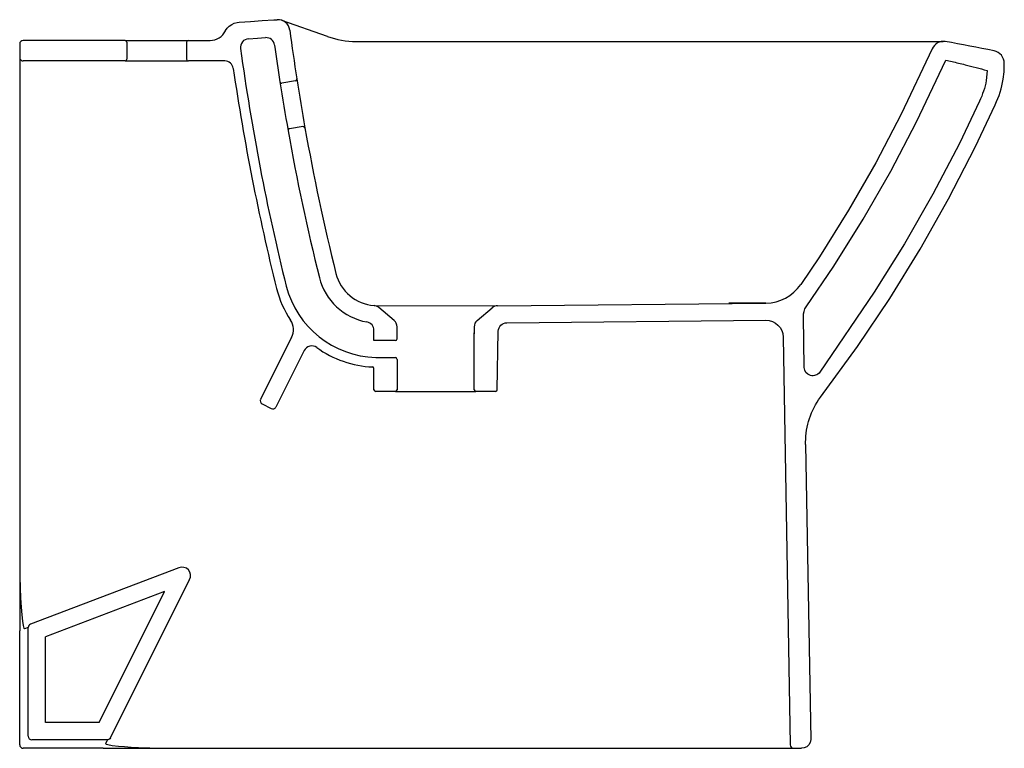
# Model space of a CAD drawing. Header units: millimetres. Extents: x 203.294 to 203.869, y 168.926 to 169.352.
import ezdxf

# ---------------------------------------------------------------- set-up
doc = ezdxf.new("R2010")
doc.units = ezdxf.units.MM
doc.layers.add('SANINDUSA', color=3, linetype='Continuous')

msp = doc.modelspace()

# ---------------------------------------------------------------- linework, layer by layer
at = {"layer": 'SANINDUSA'}
for p, q in [((203.47351, 169.34174), (203.44695, 169.35115)), ((203.35529, 169.33944), (203.29579, 169.33944)), ((203.35529, 169.33944), (203.39229, 169.33944)), ((203.35629, 169.33844), (203.35629, 169.32844)), ((203.39129, 169.33844), (203.39129, 169.32844)), ((203.4902, 169.33887), (203.83317, 169.33887)), ((203.29379, 169.33744), (203.29379, 169.33144)), ((203.29379, 169.33644), (203.29379, 168.99483)), ((203.35529, 169.32744), (203.29579, 169.32744)), ((203.35529, 169.32744), (203.39229, 169.32744)), ((203.41356, 169.32744), (203.39229, 169.32744)), ((203.45481, 169.31585), (203.44692, 169.31453)), ((203.45924, 169.28922), (203.45135, 169.2879)), ((203.50071, 169.18463), (203.57291, 169.18455)), ((203.51241, 169.17602), (203.50352, 169.18348)), ((203.56098, 169.17602), (203.56975, 169.18338)), ((203.57291, 169.18455), (203.72952, 169.18609)), ((203.72952, 169.18609), (203.70793, 169.18609)), ((203.5142, 169.16525), (203.5142, 169.17219)), ((203.5592, 169.17219), (203.5592, 169.16825)), ((203.45256, 169.16611), (203.43447, 169.12993)), ((203.5007, 169.16425), (203.5007, 169.17017)), ((203.5592, 169.13555), (203.5592, 169.16868)), ((203.5132, 169.16425), (203.5007, 169.16425)), ((203.45986, 169.15835), (203.44339, 169.12541)), ((203.50347, 169.15425), (203.5132, 169.15425)), ((203.5142, 169.15325), (203.5142, 169.13555)), ((203.5007, 169.13555), (203.5007, 169.14784)), ((203.5132, 169.13455), (203.5017, 169.13455)), ((203.5132, 169.13455), (203.5602, 169.13455)), ((203.5717, 169.13455), (203.5602, 169.13455)), ((203.43535, 169.12725), (203.44069, 169.12452)), ((203.29378, 168.9282), (203.29378, 168.99483)), ((203.34255, 168.92621), (203.29578, 168.92621)), ((203.34255, 168.92621), (203.74578, 168.92621))]:
    msp.add_line(p, q, dxfattribs=at)
at = {"layer": 'SANINDUSA', "linetype": 'Continuous'}
for p, q in [((203.38679, 169.03164), (203.30007, 168.9986)), ((203.34684, 168.93231), (203.39304, 169.02473)), ((203.37836, 169.01772), (203.30878, 168.99122)), ((203.3401, 168.94121), (203.37836, 169.01772)), ((203.29878, 168.99673), (203.29651, 168.99586)), ((203.29878, 168.93321), (203.29878, 168.99673)), ((203.30878, 168.94121), (203.30878, 168.99122))]:
    msp.add_line(p, q, dxfattribs=at)
at = {"layer": 'SANINDUSA', "flags": 128}
for points in [[(203.39229, 169.33944), (203.40494, 169.33944, 0.286582), (203.41393, 169.34505), (203.414, 169.3452), (203.415, 169.34659), (203.41618, 169.34775), (203.41758, 169.34873), (203.41908, 169.34944), (203.42073, 169.3499), (203.42187, 169.35005)], [(203.42735, 169.34042), (203.43272, 169.34079, -0.001765), (203.43275, 169.3408), (203.43736, 169.34109)], [(203.85873, 169.32192), (203.85865, 169.31966), (203.85826, 169.31607, -0.063846), (203.85431, 169.30399), (203.8426, 169.27935), (203.8271, 169.24974), (203.81049, 169.22076), (203.79277, 169.19243), (203.76109, 169.14586, -0.731725), (203.75196, 169.14859), (203.75144, 169.17821, -0.154918), (203.75317, 169.184), (203.76932, 169.20774), (203.78646, 169.23515), (203.80254, 169.2632), (203.81754, 169.29185), (203.8347, 169.32797)], [(203.8347, 169.32798, -0.00149), (203.83828, 169.32713), (203.83828, 169.32713, -0.002434), (203.84585, 169.32527), (203.84585, 169.32527, -0.004438), (203.85873, 169.32192, -0.001172)], [(203.75275, 169.1036), (203.75275, 169.10492, -0.157229), (203.7614, 169.13115), (203.78304, 169.16082), (203.8019, 169.18887), (203.81966, 169.21762), (203.8363, 169.24702), (203.85181, 169.27706), (203.86347, 169.30193, 0.065564), (203.86821, 169.31687), (203.86821, 169.31688), (203.86866, 169.32121), (203.8688, 169.32582, 0.007388), (203.8688, 169.32605, 0.007388)], [(203.5727, 169.13555), (203.57329, 169.16969, -0.406229), (203.57824, 169.1746), (203.72955, 169.17609, -0.411999), (203.73965, 169.16627), (203.74381, 168.92817, 0.409088), (203.74581, 168.92621), (203.75039, 168.9262)]]:
    msp.add_lwpolyline(points, format="xyb", dxfattribs=at)
for points in [[(203.42187, 169.35005), (203.42867, 169.35053), (203.43547, 169.35099), (203.44227, 169.35142), (203.44419, 169.35154)], [(203.82671, 169.33445), (203.80859, 169.29632), (203.79377, 169.268), (203.77788, 169.24029), (203.76094, 169.2132), (203.74994, 169.19703)], [(203.75275, 169.1036), (203.75575, 168.93134)], [(203.75575, 168.93134), (203.7555, 168.92968), (203.75471, 168.92819), (203.75348, 168.92706), (203.75194, 168.92639), (203.75039, 168.9262)]]:
    msp.add_lwpolyline(points, dxfattribs=at)
at = {"layer": 'SANINDUSA', "linetype": 'Continuous', "flags": 128}
for points in [[(203.29379, 169.02631), (203.29399, 169.01985), (203.29425, 169.01384), (203.29457, 169.00858), (203.29494, 169.00405), (203.29533, 169.00045), (203.29573, 168.99783), (203.29613, 168.99629), (203.29651, 168.99586)], [(203.3401, 168.94121), (203.33127, 168.94121), (203.31502, 168.94121), (203.30878, 168.94121)], [(203.34505, 168.93121), (203.33127, 168.93121), (203.31502, 168.93121), (203.30078, 168.93121)], [(203.34505, 168.93121), (203.34504, 168.9312), (203.34498, 168.93107), (203.34461, 168.93034), (203.34393, 168.92899)], [(203.34684, 168.93231), (203.34644, 168.93177), (203.34588, 168.93139), (203.34524, 168.93121), (203.34505, 168.93121)], [(203.34393, 168.92899), (203.3442, 168.92868), (203.34526, 168.92835), (203.34779, 168.92792), (203.35148, 168.92751), (203.35493, 168.92721), (203.35889, 168.92694), (203.36325, 168.92669), (203.36982, 168.92641), (203.37684, 168.92621)]]:
    msp.add_lwpolyline(points, dxfattribs=at)
at = {"layer": 'SANINDUSA'}
for centre, radius, start, end in [((203.44461, 169.34455), 0.007, 7.51505, 93.42775), ((204.72559, 169.51353), 1.28508, 187.51505, 188.79737), ((203.29579, 169.33744), 0.002, 90, 180), ((203.35529, 169.33844), 0.001, 0, 90), ((203.39229, 169.33844), 0.001, 90, 180), ((203.4277, 169.33543), 0.005, 94.03447, 187.81363), ((203.43768, 169.3361), 0.005, 7.84426, 93.63), ((203.4902, 169.38887), 0.05, 250.49529, 270), ((203.83314, 169.332), 0.00688, 79.81826, 159.13523), ((203.687, 168.48473), 0.86666, 78.29482, 80.2104), ((204.72546, 169.51351), 1.31492, 187.81363, 193.97387), ((204.72559, 169.51353), 1.29508, 187.84426, 188.80185), ((203.8613, 169.32602), 0.00751, 0.22225, 78.27854), ((203.29579, 169.32944), 0.002, 180, 270), ((203.35529, 169.32844), 0.001, 270, 0), ((203.39229, 169.32844), 0.001, 180, 270), ((203.41356, 169.32244), 0.005, 8.28664, 90), ((204.7254, 169.5135), 1.32068, 188.28664, 193.97537), ((203.44675, 169.31552), 0.001, 188.80185, 279.52177), ((204.72559, 169.51353), 1.29508, 188.80185, 190.08586), ((203.45465, 169.31684), 0.001, 279.52177, 8.79737), ((204.72559, 169.51353), 1.28508, 188.79737, 190.08937), ((203.45151, 169.28691), 0.001, 99.52177, 190.08586), ((204.72559, 169.51353), 1.29508, 190.08586, 193.96612), ((203.4594, 169.28823), 0.001, 10.08937, 99.52177), ((204.72559, 169.51353), 1.28508, 190.08937, 193.96612), ((203.50273, 169.20955), 0.035, 194.28298, 259.87088), ((203.50273, 169.20955), 0.025, 194.28298, 265.36892), ((203.50273, 169.20955), 0.0608, 194.28298, 213.39153), ((203.50312, 169.2098), 0.05541, 194.43618, 268.53327), ((203.72927, 169.21109), 0.025, 270.56642, 325.77543), ((203.50031, 169.17965), 0.005, 50, 85.36892), ((203.57296, 169.17955), 0.005, 90.56642, 130), ((203.44362, 169.17059), 0.01, 333.43495, 33.39153), ((203.4957, 169.17017), 0.005, 0, 79.87088), ((203.5092, 169.17219), 0.005, 0, 50), ((203.5642, 169.17219), 0.005, 130, 180), ((203.5132, 169.16525), 0.001, 270, 0), ((203.46434, 169.15612), 0.005, 54.30042, 153.43495), ((203.50273, 169.20955), 0.0608, 234.30042, 267.31149), ((203.50347, 169.16425), 0.01, 259.8037, 270), ((203.5132, 169.15325), 0.001, 0, 90), ((203.4997, 169.14784), 0.001, 0, 79.46353), ((203.5017, 169.13555), 0.001, 180, 270), ((203.5132, 169.13555), 0.001, 270, 0), ((203.5602, 169.13555), 0.001, 180, 270), ((203.5717, 169.13555), 0.001, 270, 0), ((203.43626, 169.12903), 0.002, 153.43495, 242.97642), ((203.4416, 169.1263), 0.002, 242.97642, 333.43495)]:
    msp.add_arc(centre, radius, start, end, dxfattribs=at)
at = {"layer": 'SANINDUSA', "linetype": 'Continuous'}
for centre, radius, start, end in [((203.38857, 169.02697), 0.005, 333.43495, 110.85446), ((203.30078, 168.99673), 0.002, 110.85446, 180), ((203.30078, 168.93321), 0.002, 180, 270), ((203.29578, 168.92821), 0.002, 180, 270)]:
    msp.add_arc(centre, radius, start, end, dxfattribs=at)

doc.saveas('drawing.dxf')
